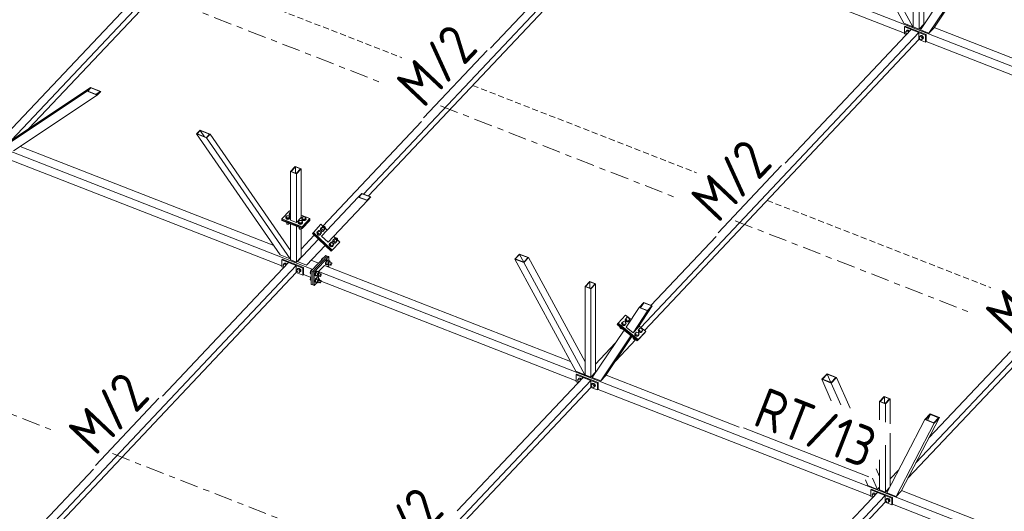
# Model space of a CAD drawing. Header units: millimetres. Extents: x -681 to 506, y -45 to 794.
# Tile 92 of 256: x -180 to -83, y 247 to 296. Entities that reach past the tile are written whole.
import ezdxf

# ---------------------------------------------------------------- set-up
doc = ezdxf.new("R2010")
doc.units = ezdxf.units.MM
doc.header["$LTSCALE"] = 0.6
for name, pattern in [('VERDECKT2', [1.5, 1, -0.5]), ('XKITLINE00', [0]), ('XKITLINE03', [6, 3, -1, 1, -1])]:
    doc.linetypes.add(name, pattern=pattern)
for name, color, linetype, lineweight in [('Bolt', 7, 'Continuous', 0), ('Part', 2, 'Continuous', 0), ('PartMark', 3, 'Continuous', 0), ('S-GRID', 1, 'Continuous', 0)]:
    doc.layers.add(name, color=color, linetype=linetype, lineweight=lineweight)
doc.styles.add('ISOCPEUR', font='ISOCPEUR.TTF')

msp = doc.modelspace()

# ---------------------------------------------------------------- linework, layer by layer
at = {"layer": 'Bolt', "color": 3, "linetype": 'XKITLINE00', "lineweight": 0}
for p, q in [((-93.119, 294.477), (-93.037, 294.573)), ((-93.037, 294.317), (-93.119, 294.477)), ((-93.058, 294.558), (-93.035, 294.627)), ((-93.056, 294.55), (-93.058, 294.558)), ((-92.965, 294.649), (-93.037, 294.573)), ((-93.037, 294.573), (-92.872, 294.509)), ((-93.035, 294.627), (-92.97, 294.66)), ((-93.035, 294.627), (-93.017, 294.646)), ((-92.953, 294.678), (-93.017, 294.646)), ((-92.97, 294.66), (-92.882, 294.647)), ((-92.8, 294.585), (-92.965, 294.649)), ((-92.865, 294.665), (-92.953, 294.678)), ((-92.882, 294.647), (-92.794, 294.591)), ((-92.8, 294.585), (-92.872, 294.509)), ((-92.872, 294.509), (-92.845, 294.456)), ((-92.777, 294.61), (-92.865, 294.665)), ((-92.773, 294.532), (-92.8, 294.585)), ((-92.794, 294.591), (-92.76, 294.547)), ((-92.742, 294.565), (-92.777, 294.61)), ((-92.992, 294.3), (-93.037, 294.317)), ((-91.789, 293.958), (-91.707, 294.054)), ((-91.707, 293.799), (-91.789, 293.958)), ((-91.728, 294.039), (-91.705, 294.109)), ((-91.726, 294.031), (-91.728, 294.039)), ((-91.635, 294.13), (-91.707, 294.054)), ((-91.707, 294.054), (-91.542, 293.99)), ((-91.542, 293.734), (-91.707, 293.799)), ((-91.705, 294.109), (-91.64, 294.141)), ((-91.705, 294.109), (-91.687, 294.127)), ((-91.623, 294.16), (-91.687, 294.127)), ((-91.64, 294.141), (-91.552, 294.128)), ((-91.47, 294.066), (-91.635, 294.13)), ((-91.535, 294.146), (-91.623, 294.16)), ((-91.552, 294.128), (-91.465, 294.073)), ((-91.47, 294.066), (-91.542, 293.99)), ((-91.542, 293.99), (-91.46, 293.83)), ((-91.46, 293.83), (-91.542, 293.734)), ((-91.47, 293.811), (-91.542, 293.734)), ((-91.447, 294.091), (-91.535, 294.146)), ((-91.465, 293.8), (-91.479, 293.802)), ((-91.388, 293.906), (-91.47, 294.066)), ((-91.388, 293.906), (-91.47, 293.811)), ((-91.465, 294.073), (-91.4, 293.99)), ((-91.4, 293.832), (-91.465, 293.8)), ((-91.388, 293.906), (-91.46, 293.83)), ((-91.383, 294.008), (-91.447, 294.091)), ((-91.4, 293.99), (-91.377, 293.902)), ((-91.377, 293.902), (-91.4, 293.832)), ((-91.4, 293.832), (-91.383, 293.851)), ((-91.359, 293.92), (-91.383, 294.008)), ((-91.383, 293.851), (-91.359, 293.92)), ((-154.101, 276.229), (-154.088, 276.258)), ((-154.076, 276.163), (-154.101, 276.229)), ((-154.101, 276.204), (-154.101, 276.229)), ((-154.076, 276.138), (-154.101, 276.204)), ((-154.088, 276.336), (-153.988, 276.441)), ((-154.088, 276.229), (-154.088, 276.336)), ((-153.996, 276.227), (-154.088, 276.336)), ((-153.996, 276.121), (-154.088, 276.229)), ((-154.002, 276.114), (-154.076, 276.163)), ((-154.076, 276.138), (-154.002, 276.088)), ((-153.9, 276.094), (-154.002, 276.114)), ((-154.002, 276.088), (-153.9, 276.069)), ((-153.996, 276.121), (-153.996, 276.227)), ((-153.803, 276.225), (-153.996, 276.227)), ((-153.996, 276.121), (-153.803, 276.118)), ((-153.988, 276.441), (-153.796, 276.439)), ((-153.797, 276.111), (-153.9, 276.094)), ((-153.9, 276.069), (-153.797, 276.085)), ((-153.703, 276.33), (-153.803, 276.225)), ((-153.803, 276.118), (-153.803, 276.225)), ((-153.803, 276.118), (-153.703, 276.224)), ((-153.72, 276.158), (-153.797, 276.111)), ((-153.797, 276.085), (-153.72, 276.133)), ((-153.796, 276.439), (-153.703, 276.33)), ((-153.755, 276.596), (-153.742, 276.625)), ((-153.73, 276.529), (-153.755, 276.596)), ((-153.755, 276.57), (-153.755, 276.596)), ((-153.73, 276.504), (-153.755, 276.57)), ((-153.742, 276.702), (-153.642, 276.808)), ((-153.742, 276.596), (-153.742, 276.702)), ((-153.65, 276.594), (-153.742, 276.702)), ((-153.65, 276.487), (-153.742, 276.596)), ((-153.656, 276.48), (-153.73, 276.529)), ((-153.73, 276.504), (-153.656, 276.454)), ((-153.69, 276.224), (-153.72, 276.158)), ((-153.72, 276.133), (-153.69, 276.198)), ((-153.703, 276.224), (-153.703, 276.33)), ((-153.703, 276.258), (-153.69, 276.224)), ((-153.69, 276.198), (-153.69, 276.224)), ((-153.656, 276.48), (-153.621, 276.473)), ((-153.656, 276.454), (-153.621, 276.448)), ((-153.65, 276.487), (-153.65, 276.594)), ((-153.65, 276.594), (-153.621, 276.593)), ((-153.621, 276.487), (-153.65, 276.487)), ((-153.642, 276.808), (-153.621, 276.807)), ((-152.52, 276.114), (-152.507, 276.143)), ((-152.495, 276.048), (-152.52, 276.114)), ((-152.52, 276.089), (-152.52, 276.114)), ((-152.495, 276.022), (-152.52, 276.089)), ((-152.507, 276.22), (-152.408, 276.326)), ((-152.507, 276.114), (-152.507, 276.22)), ((-152.415, 276.112), (-152.507, 276.22)), ((-152.415, 276.006), (-152.507, 276.114)), ((-152.415, 276.006), (-152.415, 276.112)), ((-152.222, 276.109), (-152.415, 276.112)), ((-152.408, 276.326), (-152.215, 276.323)), ((-152.123, 276.215), (-152.222, 276.109)), ((-152.222, 276.003), (-152.123, 276.109)), ((-152.222, 276.003), (-152.222, 276.109)), ((-152.215, 276.323), (-152.123, 276.215)), ((-152.109, 276.108), (-152.139, 276.043)), ((-152.139, 276.017), (-152.109, 276.083)), ((-152.123, 276.109), (-152.123, 276.215)), ((-152.123, 276.143), (-152.109, 276.108)), ((-152.109, 276.083), (-152.109, 276.108)), ((-154.013, 275.784), (-153.996, 275.763)), ((-154.007, 275.675), (-154.007, 275.777)), ((-153.993, 275.639), (-154.007, 275.675)), ((-153.996, 275.763), (-153.996, 275.777)), ((-153.996, 275.763), (-153.958, 275.763)), ((-153.993, 275.639), (-153.953, 275.612)), ((-153.953, 275.612), (-153.898, 275.602)), ((-153.898, 275.602), (-153.842, 275.611)), ((-153.842, 275.611), (-153.801, 275.636)), ((-153.801, 275.636), (-153.785, 275.672)), ((-153.785, 275.672), (-153.785, 275.695)), ((-152.866, 275.748), (-152.853, 275.777)), ((-152.841, 275.681), (-152.866, 275.748)), ((-152.866, 275.722), (-152.866, 275.748)), ((-152.841, 275.656), (-152.866, 275.722)), ((-152.853, 275.854), (-152.753, 275.96)), ((-152.853, 275.748), (-152.853, 275.854)), ((-152.761, 275.746), (-152.853, 275.854)), ((-152.761, 275.639), (-152.853, 275.748)), ((-152.767, 275.632), (-152.841, 275.681)), ((-152.841, 275.656), (-152.767, 275.606)), ((-152.779, 275.303), (-152.761, 275.282)), ((-152.772, 275.193), (-152.772, 275.295)), ((-152.758, 275.157), (-152.772, 275.193)), ((-152.665, 275.613), (-152.767, 275.632)), ((-152.767, 275.606), (-152.665, 275.587)), ((-152.761, 275.639), (-152.761, 275.746)), ((-152.568, 275.743), (-152.761, 275.746)), ((-152.761, 275.639), (-152.568, 275.636)), ((-152.761, 275.282), (-152.761, 275.296)), ((-152.761, 275.282), (-152.723, 275.281)), ((-152.758, 275.157), (-152.718, 275.131)), ((-152.753, 275.96), (-152.561, 275.957)), ((-152.718, 275.131), (-152.663, 275.12)), ((-152.562, 275.629), (-152.665, 275.613)), ((-152.665, 275.587), (-152.562, 275.604)), ((-152.663, 275.12), (-152.607, 275.129)), ((-152.607, 275.129), (-152.566, 275.155)), ((-152.468, 275.849), (-152.568, 275.743)), ((-152.568, 275.636), (-152.568, 275.743)), ((-152.568, 275.636), (-152.468, 275.742)), ((-152.566, 275.155), (-152.55, 275.19)), ((-152.485, 275.676), (-152.562, 275.629)), ((-152.562, 275.604), (-152.485, 275.651)), ((-152.561, 275.957), (-152.468, 275.849)), ((-152.55, 275.19), (-152.55, 275.213)), ((-152.422, 275.998), (-152.495, 276.048)), ((-152.495, 276.022), (-152.422, 275.973)), ((-152.455, 275.742), (-152.485, 275.676)), ((-152.485, 275.651), (-152.455, 275.717)), ((-152.468, 275.742), (-152.468, 275.849)), ((-152.468, 275.776), (-152.455, 275.742)), ((-152.455, 275.717), (-152.455, 275.742)), ((-152.319, 275.979), (-152.422, 275.998)), ((-152.422, 275.973), (-152.319, 275.954)), ((-152.415, 276.006), (-152.222, 276.003)), ((-152.216, 275.995), (-152.319, 275.979)), ((-152.319, 275.954), (-152.216, 275.97)), ((-152.139, 276.043), (-152.216, 275.995)), ((-152.216, 275.97), (-152.139, 276.017)), ((-150.665, 275.217), (-150.698, 275.141)), ((-150.698, 275.141), (-150.682, 275.048)), ((-150.683, 275.157), (-150.65, 275.233)), ((-150.667, 275.064), (-150.683, 275.157)), ((-150.671, 275.153), (-150.591, 275.238)), ((-150.606, 275), (-150.671, 275.153)), ((-150.665, 275.217), (-150.65, 275.233)), ((-150.65, 275.233), (-150.576, 275.27)), ((-150.492, 275.343), (-150.591, 275.238)), ((-150.591, 275.238), (-150.52, 275.07)), ((-150.576, 275.27), (-150.562, 275.269)), ((-150.501, 275.252), (-150.386, 275.374)), ((-150.435, 275.323), (-150.492, 275.343)), ((-150.404, 275.333), (-150.386, 275.374)), ((-150.396, 275.283), (-150.404, 275.333)), ((-150.363, 275.237), (-150.396, 275.283)), ((-150.386, 275.374), (-150.347, 275.394)), ((-150.315, 275.207), (-150.363, 275.237)), ((-150.349, 275.009), (-150.249, 275.115)), ((-150.347, 275.394), (-150.296, 275.389)), ((-150.34, 275.1), (-150.225, 275.222)), ((-150.264, 275.201), (-150.315, 275.207)), ((-150.296, 275.389), (-150.248, 275.359)), ((-150.249, 275.115), (-150.273, 275.17)), ((-150.225, 275.222), (-150.264, 275.201)), ((-150.248, 275.359), (-150.215, 275.313)), ((-150.207, 275.262), (-150.225, 275.222)), ((-150.215, 275.313), (-150.207, 275.262)), ((-151.011, 274.85), (-151.044, 274.775)), ((-151.044, 274.775), (-151.028, 274.682)), ((-151.029, 274.791), (-150.996, 274.866)), ((-151.013, 274.698), (-151.029, 274.791)), ((-151.028, 274.682), (-150.968, 274.596)), ((-151.017, 274.787), (-150.937, 274.871)), ((-150.946, 274.619), (-151.017, 274.787)), ((-150.953, 274.612), (-151.013, 274.698)), ((-151.011, 274.85), (-150.996, 274.866)), ((-150.996, 274.866), (-150.922, 274.904)), ((-150.968, 274.596), (-150.879, 274.541)), ((-150.864, 274.557), (-150.953, 274.612)), ((-150.866, 274.704), (-150.946, 274.619)), ((-150.946, 274.619), (-150.775, 274.558)), ((-150.837, 274.977), (-150.937, 274.871)), ((-150.937, 274.871), (-150.866, 274.704)), ((-150.922, 274.904), (-150.908, 274.902)), ((-150.879, 274.541), (-150.785, 274.531)), ((-150.866, 274.704), (-150.695, 274.642)), ((-150.77, 274.546), (-150.864, 274.557)), ((-150.847, 274.886), (-150.732, 275.008)), ((-150.78, 274.957), (-150.837, 274.977)), ((-150.785, 274.531), (-150.712, 274.568)), ((-150.775, 274.558), (-150.695, 274.642)), ((-150.697, 274.584), (-150.77, 274.546)), ((-150.75, 274.967), (-150.732, 275.008)), ((-150.742, 274.917), (-150.75, 274.967)), ((-150.709, 274.87), (-150.742, 274.917)), ((-150.732, 275.008), (-150.692, 275.028)), ((-150.712, 274.568), (-150.697, 274.584)), ((-150.661, 274.84), (-150.709, 274.87)), ((-150.663, 274.659), (-150.697, 274.584)), ((-150.695, 274.642), (-150.595, 274.748)), ((-150.692, 275.028), (-150.642, 275.022)), ((-150.685, 274.733), (-150.571, 274.855)), ((-150.682, 275.048), (-150.666, 275.025)), ((-150.635, 275.018), (-150.667, 275.064)), ((-150.666, 274.673), (-150.663, 274.659)), ((-150.61, 274.835), (-150.661, 274.84)), ((-150.642, 275.022), (-150.594, 274.992)), ((-150.595, 274.748), (-150.619, 274.804)), ((-150.571, 274.855), (-150.61, 274.835)), ((-150.594, 274.993), (-150.52, 275.07)), ((-150.594, 274.992), (-150.561, 274.946)), ((-150.585, 274.98), (-150.429, 274.924)), ((-150.553, 274.896), (-150.571, 274.855)), ((-150.566, 274.953), (-150.518, 274.923)), ((-150.561, 274.946), (-150.553, 274.896)), ((-150.557, 274.922), (-150.533, 274.907)), ((-150.533, 274.907), (-150.439, 274.897)), ((-150.52, 275.07), (-150.349, 275.009)), ((-150.424, 274.913), (-150.518, 274.923)), ((-150.439, 274.897), (-150.366, 274.934)), ((-150.429, 274.924), (-150.349, 275.009)), ((-150.351, 274.95), (-150.424, 274.913)), ((-150.366, 274.934), (-150.351, 274.95)), ((-150.318, 275.026), (-150.351, 274.95)), ((-150.32, 275.04), (-150.318, 275.026)), ((-149.28, 274.199), (-149.38, 274.093)), ((-149.289, 274.108), (-149.174, 274.23)), ((-149.223, 274.179), (-149.28, 274.199)), ((-149.192, 274.189), (-149.174, 274.23)), ((-149.184, 274.139), (-149.192, 274.189)), ((-149.151, 274.093), (-149.184, 274.139)), ((-149.174, 274.23), (-149.135, 274.25)), ((-149.135, 274.25), (-149.084, 274.245)), ((-149.084, 274.245), (-149.036, 274.215)), ((-149.036, 274.215), (-149.003, 274.168)), ((-149.003, 274.168), (-148.995, 274.118)), ((-149.799, 273.706), (-149.832, 273.631)), ((-149.832, 273.631), (-149.816, 273.538)), ((-149.817, 273.647), (-149.784, 273.722)), ((-149.801, 273.554), (-149.817, 273.647)), ((-149.816, 273.538), (-149.756, 273.452)), ((-149.805, 273.642), (-149.725, 273.727)), ((-149.734, 273.475), (-149.805, 273.642)), ((-149.741, 273.468), (-149.801, 273.554)), ((-149.799, 273.706), (-149.784, 273.722)), ((-149.784, 273.722), (-149.71, 273.76)), ((-149.756, 273.452), (-149.667, 273.397)), ((-149.652, 273.413), (-149.741, 273.468)), ((-149.654, 273.56), (-149.734, 273.475)), ((-149.734, 273.475), (-149.563, 273.414)), ((-149.626, 273.833), (-149.725, 273.727)), ((-149.725, 273.727), (-149.654, 273.56)), ((-149.71, 273.76), (-149.696, 273.758)), ((-149.667, 273.397), (-149.573, 273.386)), ((-149.654, 273.56), (-149.483, 273.498)), ((-149.558, 273.402), (-149.652, 273.413)), ((-149.635, 273.742), (-149.52, 273.864)), ((-149.569, 273.812), (-149.626, 273.833)), ((-149.573, 273.386), (-149.5, 273.424)), ((-149.563, 273.414), (-149.483, 273.498)), ((-149.485, 273.44), (-149.558, 273.402)), ((-149.538, 273.823), (-149.52, 273.864)), ((-149.53, 273.772), (-149.538, 273.823)), ((-149.497, 273.726), (-149.53, 273.772)), ((-149.52, 273.864), (-149.481, 273.884)), ((-149.5, 273.424), (-149.485, 273.44)), ((-149.449, 273.696), (-149.497, 273.726)), ((-149.453, 274.072), (-149.486, 273.997)), ((-149.486, 273.997), (-149.471, 273.904)), ((-149.452, 273.515), (-149.485, 273.44)), ((-149.483, 273.498), (-149.383, 273.604)), ((-149.481, 273.884), (-149.43, 273.878)), ((-149.474, 273.589), (-149.359, 273.711)), ((-149.471, 274.013), (-149.438, 274.088)), ((-149.456, 273.92), (-149.471, 274.013)), ((-149.471, 273.904), (-149.454, 273.881)), ((-149.46, 274.009), (-149.38, 274.093)), ((-149.395, 273.856), (-149.46, 274.009)), ((-149.423, 273.874), (-149.456, 273.92)), ((-149.454, 273.529), (-149.452, 273.515)), ((-149.453, 274.072), (-149.438, 274.088)), ((-149.398, 273.691), (-149.449, 273.696)), ((-149.438, 274.088), (-149.365, 274.126)), ((-149.43, 273.878), (-149.382, 273.848)), ((-149.383, 273.604), (-149.407, 273.66)), ((-149.359, 273.711), (-149.398, 273.691)), ((-149.382, 273.848), (-149.308, 273.926)), ((-149.382, 273.848), (-149.349, 273.802)), ((-149.38, 274.093), (-149.308, 273.926)), ((-149.373, 273.836), (-149.217, 273.78)), ((-149.365, 274.126), (-149.35, 274.124)), ((-149.341, 273.752), (-149.359, 273.711)), ((-149.354, 273.809), (-149.306, 273.779)), ((-149.349, 273.802), (-149.341, 273.752)), ((-149.345, 273.778), (-149.321, 273.763)), ((-149.321, 273.763), (-149.227, 273.753)), ((-149.308, 273.926), (-149.137, 273.865)), ((-149.212, 273.769), (-149.306, 273.779)), ((-149.227, 273.753), (-149.154, 273.79)), ((-149.217, 273.78), (-149.137, 273.865)), ((-149.139, 273.806), (-149.212, 273.769)), ((-149.154, 273.79), (-149.139, 273.806)), ((-149.103, 274.063), (-149.151, 274.093)), ((-149.106, 273.882), (-149.139, 273.806)), ((-149.137, 273.865), (-149.037, 273.97)), ((-149.128, 273.956), (-149.013, 274.077)), ((-149.108, 273.896), (-149.106, 273.882)), ((-149.052, 274.057), (-149.103, 274.063)), ((-149.037, 273.97), (-149.061, 274.026)), ((-149.013, 274.077), (-149.052, 274.057)), ((-148.995, 274.118), (-149.013, 274.077)), ((-150.597, 272.137), (-150.478, 272.264)), ((-150.478, 272.264), (-150.426, 272.244)), ((-154.37, 271.585), (-154.288, 271.681)), ((-154.288, 271.425), (-154.37, 271.585)), ((-154.309, 271.666), (-154.286, 271.735)), ((-154.307, 271.658), (-154.309, 271.666)), ((-154.216, 271.757), (-154.288, 271.681)), ((-154.288, 271.681), (-154.123, 271.616)), ((-154.244, 271.408), (-154.288, 271.425)), ((-154.286, 271.735), (-154.221, 271.768)), ((-154.286, 271.735), (-154.268, 271.754)), ((-154.204, 271.786), (-154.268, 271.754)), ((-154.221, 271.768), (-154.134, 271.755)), ((-154.051, 271.693), (-154.216, 271.757)), ((-154.116, 271.773), (-154.204, 271.786)), ((-154.134, 271.755), (-154.046, 271.699)), ((-154.051, 271.693), (-154.123, 271.616)), ((-154.123, 271.616), (-154.096, 271.564)), ((-154.028, 271.718), (-154.116, 271.773)), ((-154.024, 271.64), (-154.051, 271.693)), ((-154.046, 271.699), (-154.011, 271.654)), ((-153.994, 271.673), (-154.028, 271.718)), ((-152.886, 271.238), (-152.958, 271.162)), ((-152.956, 271.217), (-152.892, 271.249)), ((-152.956, 271.217), (-152.939, 271.235)), ((-152.874, 271.267), (-152.939, 271.235)), ((-152.892, 271.249), (-152.804, 271.236)), ((-152.721, 271.174), (-152.886, 271.238)), ((-152.786, 271.254), (-152.874, 271.267)), ((-152.804, 271.236), (-152.716, 271.181)), ((-152.699, 271.199), (-152.786, 271.254)), ((-150.627, 272.032), (-150.597, 272.137)), ((-150.546, 272.117), (-150.597, 272.137)), ((-150.182, 271.843), (-150.199, 271.731)), ((-150.199, 271.731), (-150.182, 271.656)), ((-150.136, 271.961), (-150.182, 271.843)), ((-150.182, 271.656), (-150.136, 271.636)), ((-150.161, 271.716), (-150.144, 271.828)), ((-150.144, 271.641), (-150.161, 271.716)), ((-150.094, 271.941), (-150.154, 271.724)), ((-149.973, 271.654), (-150.154, 271.724)), ((-150.154, 271.724), (-150.094, 271.634)), ((-150.144, 271.828), (-150.098, 271.946)), ((-150.098, 271.621), (-150.144, 271.641)), ((-150.072, 272.053), (-150.136, 271.961)), ((-150.136, 271.636), (-150.135, 271.637)), ((-150.136, 271.636), (-150.098, 271.621)), ((-150.098, 271.946), (-150.034, 272.038)), ((-150.084, 271.63), (-150.098, 271.621)), ((-149.974, 272.067), (-150.094, 271.941)), ((-149.914, 271.87), (-150.094, 271.941)), ((-150.094, 271.634), (-149.914, 271.564)), ((-150.009, 272.095), (-150.072, 272.053)), ((-150.034, 272.038), (-149.971, 272.08)), ((-150.022, 271.448), (-150.009, 271.457)), ((-150.009, 272.095), (-149.971, 272.08)), ((-150.009, 271.457), (-149.971, 271.442)), ((-149.984, 271.433), (-149.971, 271.442)), ((-149.974, 272.067), (-149.794, 271.997)), ((-149.973, 271.654), (-149.914, 271.87)), ((-149.973, 271.654), (-149.914, 271.564)), ((-149.971, 272.08), (-149.924, 272.061)), ((-149.971, 271.442), (-149.924, 271.422)), ((-149.924, 272.061), (-149.921, 272.047)), ((-149.924, 271.422), (-149.921, 271.409)), ((-149.794, 271.997), (-149.914, 271.87)), ((-149.914, 271.564), (-149.843, 271.638)), ((-149.888, 271.655), (-149.67, 271.57)), ((-149.819, 271.906), (-149.601, 271.82)), ((-149.734, 271.907), (-149.794, 271.997)), ((-149.743, 271.876), (-149.734, 271.907)), ((-149.704, 271.622), (-149.695, 271.683)), ((-149.695, 271.581), (-149.704, 271.622)), ((-149.695, 271.683), (-149.67, 271.747)), ((-149.67, 271.57), (-149.695, 271.581)), ((-149.67, 271.747), (-149.635, 271.797)), ((-149.635, 271.593), (-149.67, 271.57)), ((-149.635, 271.797), (-149.601, 271.82)), ((-149.601, 271.643), (-149.635, 271.593)), ((-149.601, 271.82), (-149.575, 271.81)), ((-149.575, 271.708), (-149.601, 271.643)), ((-149.575, 271.81), (-149.566, 271.768)), ((-149.566, 271.768), (-149.575, 271.708)), ((-153.04, 271.066), (-152.958, 271.162)), ((-152.958, 270.907), (-153.04, 271.066)), ((-152.979, 271.147), (-152.956, 271.217)), ((-152.977, 271.139), (-152.979, 271.147)), ((-152.958, 271.162), (-152.793, 271.098)), ((-152.793, 270.842), (-152.958, 270.907)), ((-152.721, 271.174), (-152.793, 271.098)), ((-152.793, 271.098), (-152.711, 270.938)), ((-152.711, 270.938), (-152.793, 270.842)), ((-152.721, 270.919), (-152.793, 270.842)), ((-152.716, 270.908), (-152.73, 270.91)), ((-152.639, 271.014), (-152.721, 271.174)), ((-152.639, 271.014), (-152.721, 270.919)), ((-152.716, 271.181), (-152.652, 271.098)), ((-152.652, 270.94), (-152.716, 270.908)), ((-152.639, 271.014), (-152.711, 270.938)), ((-152.634, 271.116), (-152.699, 271.199)), ((-152.652, 271.098), (-152.628, 271.01)), ((-152.628, 271.01), (-152.652, 270.94)), ((-152.652, 270.94), (-152.634, 270.959)), ((-152.611, 271.028), (-152.634, 271.116)), ((-152.634, 270.959), (-152.611, 271.028)), ((-151.635, 271.038), (-151.695, 270.821)), ((-151.596, 270.783), (-151.695, 270.821)), ((-151.695, 270.821), (-151.635, 270.731)), ((-151.635, 270.4), (-151.695, 270.183)), ((-151.515, 271.165), (-151.635, 271.038)), ((-151.635, 271.038), (-151.584, 271.018)), ((-151.635, 270.731), (-151.596, 270.716)), ((-151.596, 270.44), (-151.635, 270.4)), ((-151.635, 270.4), (-151.596, 270.384)), ((-151.515, 271.165), (-151.464, 271.145)), ((-151.22, 270.744), (-151.237, 270.632)), ((-151.237, 270.632), (-151.22, 270.557)), ((-151.173, 270.862), (-151.22, 270.744)), ((-151.22, 270.557), (-151.173, 270.537)), ((-151.199, 270.617), (-151.182, 270.729)), ((-151.182, 270.542), (-151.199, 270.617)), ((-151.132, 270.842), (-151.191, 270.625)), ((-151.011, 270.554), (-151.191, 270.625)), ((-151.191, 270.625), (-151.132, 270.535)), ((-151.182, 270.729), (-151.135, 270.847)), ((-151.135, 270.522), (-151.182, 270.542)), ((-151.11, 270.954), (-151.173, 270.862)), ((-151.173, 270.537), (-151.172, 270.538)), ((-151.173, 270.537), (-151.135, 270.522)), ((-151.11, 270.315), (-151.173, 270.223)), ((-151.135, 270.847), (-151.072, 270.939)), ((-151.122, 270.531), (-151.135, 270.522)), ((-151.135, 270.208), (-151.072, 270.301)), ((-151.012, 270.968), (-151.132, 270.842)), ((-150.951, 270.771), (-151.132, 270.842)), ((-151.132, 270.535), (-150.951, 270.465)), ((-151.012, 270.33), (-151.132, 270.203)), ((-151.046, 270.996), (-151.11, 270.954)), ((-151.046, 270.358), (-151.11, 270.315)), ((-151.072, 270.939), (-151.008, 270.981)), ((-151.072, 270.301), (-151.008, 270.343)), ((-151.046, 270.996), (-151.008, 270.981)), ((-151.046, 270.358), (-151.008, 270.343)), ((-151.012, 270.968), (-150.831, 270.898)), ((-151.012, 270.33), (-150.831, 270.26)), ((-151.011, 270.554), (-150.951, 270.771)), ((-151.011, 270.554), (-150.951, 270.465)), ((-151.008, 270.981), (-150.962, 270.962)), ((-151.008, 270.343), (-150.962, 270.323)), ((-150.962, 270.962), (-150.959, 270.948)), ((-150.962, 270.323), (-150.959, 270.309)), ((-150.831, 270.898), (-150.951, 270.771)), ((-150.951, 270.465), (-150.881, 270.539)), ((-150.831, 270.26), (-150.951, 270.133)), ((-150.926, 270.556), (-150.707, 270.471)), ((-150.857, 270.806), (-150.638, 270.721)), ((-150.771, 270.808), (-150.831, 270.898)), ((-150.771, 270.17), (-150.831, 270.26)), ((-150.78, 270.777), (-150.771, 270.808)), ((-150.742, 270.523), (-150.733, 270.584)), ((-150.733, 270.482), (-150.742, 270.523)), ((-150.733, 270.584), (-150.707, 270.648)), ((-150.707, 270.471), (-150.733, 270.482)), ((-150.707, 270.648), (-150.673, 270.698)), ((-150.673, 270.494), (-150.707, 270.471)), ((-150.673, 270.698), (-150.638, 270.721)), ((-150.638, 270.544), (-150.673, 270.494)), ((-150.638, 270.721), (-150.613, 270.711)), ((-150.613, 270.609), (-150.638, 270.544)), ((-150.613, 270.711), (-150.604, 270.669)), ((-150.604, 270.669), (-150.613, 270.609)), ((-151.596, 270.144), (-151.695, 270.183)), ((-151.695, 270.183), (-151.635, 270.093)), ((-151.635, 270.093), (-151.596, 270.078)), ((-151.22, 270.106), (-151.237, 269.994)), ((-151.237, 269.994), (-151.22, 269.918)), ((-151.173, 270.223), (-151.22, 270.106)), ((-151.22, 269.918), (-151.173, 269.899)), ((-151.199, 269.979), (-151.182, 270.091)), ((-151.182, 269.903), (-151.199, 269.979)), ((-151.132, 270.203), (-151.191, 269.986)), ((-151.011, 269.916), (-151.191, 269.986)), ((-151.191, 269.986), (-151.132, 269.897)), ((-151.182, 270.091), (-151.135, 270.208)), ((-151.135, 269.884), (-151.182, 269.903)), ((-151.173, 269.899), (-151.172, 269.9)), ((-151.173, 269.899), (-151.135, 269.884)), ((-151.122, 269.893), (-151.135, 269.884)), ((-150.951, 270.133), (-151.132, 270.203)), ((-151.132, 269.897), (-150.951, 269.826)), ((-151.011, 269.916), (-150.951, 270.133)), ((-151.011, 269.916), (-150.951, 269.826)), ((-150.951, 269.826), (-150.881, 269.901)), ((-150.926, 269.918), (-150.707, 269.833)), ((-150.857, 270.168), (-150.638, 270.083)), ((-150.78, 270.138), (-150.771, 270.17)), ((-150.742, 269.885), (-150.733, 269.945)), ((-150.733, 269.843), (-150.742, 269.885)), ((-150.733, 269.945), (-150.707, 270.01)), ((-150.707, 269.833), (-150.733, 269.843)), ((-150.707, 270.01), (-150.673, 270.06)), ((-150.673, 269.856), (-150.707, 269.833)), ((-150.673, 270.06), (-150.638, 270.083)), ((-150.638, 269.906), (-150.673, 269.856)), ((-150.638, 270.083), (-150.613, 270.072)), ((-150.613, 269.97), (-150.638, 269.906)), ((-150.613, 270.072), (-150.604, 270.031)), ((-150.604, 270.031), (-150.613, 269.97)), ((-120.64, 266.315), (-120.54, 266.421)), ((-120.54, 266.421), (-120.361, 266.369)), ((-121.208, 265.493), (-121.225, 265.453)), ((-121.225, 265.453), (-121.215, 265.405)), ((-121.208, 265.493), (-121.2, 265.505)), ((-121.029, 265.931), (-121.061, 265.857)), ((-121.061, 265.857), (-121.042, 265.769)), ((-121.048, 265.876), (-121.016, 265.95)), ((-121.029, 265.787), (-121.048, 265.876)), ((-121.042, 265.769), (-120.976, 265.689)), ((-121.036, 265.872), (-120.985, 265.948)), ((-121.036, 265.872), (-120.957, 265.714)), ((-121.029, 265.931), (-121.016, 265.95)), ((-120.964, 265.707), (-121.029, 265.787)), ((-121.016, 265.95), (-120.953, 265.983)), ((-120.985, 265.948), (-120.886, 266.054)), ((-120.907, 265.791), (-120.985, 265.948)), ((-120.976, 265.689), (-120.883, 265.639)), ((-120.871, 265.658), (-120.964, 265.707)), ((-120.957, 265.714), (-120.907, 265.791)), ((-120.957, 265.714), (-120.779, 265.662)), ((-120.728, 265.739), (-120.907, 265.791)), ((-120.886, 266.054), (-120.707, 266.002)), ((-120.883, 265.639), (-120.786, 265.633)), ((-120.773, 265.652), (-120.871, 265.658)), ((-120.786, 265.633), (-120.711, 265.672)), ((-120.779, 265.662), (-120.679, 265.768)), ((-120.779, 265.662), (-120.728, 265.739)), ((-120.699, 265.691), (-120.773, 265.652)), ((-120.628, 265.844), (-120.728, 265.739)), ((-120.683, 266.298), (-120.715, 266.224)), ((-120.715, 266.224), (-120.696, 266.135)), ((-120.711, 265.672), (-120.699, 265.691)), ((-120.707, 266.002), (-120.628, 265.844)), ((-120.703, 266.242), (-120.671, 266.316)), ((-120.683, 266.153), (-120.703, 266.242)), ((-120.667, 265.765), (-120.699, 265.691)), ((-120.696, 266.135), (-120.631, 266.055)), ((-120.69, 266.239), (-120.64, 266.315)), ((-120.69, 266.239), (-120.612, 266.081)), ((-120.683, 266.298), (-120.671, 266.316)), ((-120.618, 266.074), (-120.683, 266.153)), ((-120.679, 265.768), (-120.628, 265.844)), ((-120.671, 266.316), (-120.607, 266.349)), ((-120.67, 265.781), (-120.667, 265.765)), ((-120.561, 266.157), (-120.64, 266.315)), ((-120.631, 266.055), (-120.537, 266.006)), ((-120.525, 266.024), (-120.618, 266.074)), ((-120.612, 266.081), (-120.561, 266.157)), ((-120.612, 266.081), (-120.433, 266.029)), ((-120.382, 266.105), (-120.561, 266.157)), ((-120.537, 266.006), (-120.44, 266)), ((-120.428, 266.018), (-120.525, 266.024)), ((-120.44, 266), (-120.365, 266.039)), ((-120.433, 266.029), (-120.333, 266.134)), ((-120.433, 266.029), (-120.382, 266.105)), ((-120.353, 266.057), (-120.428, 266.018)), ((-120.282, 266.211), (-120.382, 266.105)), ((-120.365, 266.039), (-120.353, 266.057)), ((-120.361, 266.369), (-120.282, 266.211)), ((-120.321, 266.131), (-120.353, 266.057)), ((-120.333, 266.134), (-120.282, 266.211)), ((-120.324, 266.147), (-120.321, 266.131)), ((-121.215, 265.405), (-121.18, 265.362)), ((-121.18, 265.362), (-121.129, 265.336)), ((-121.129, 265.336), (-121.077, 265.332)), ((-121.077, 265.332), (-121.036, 265.353)), ((-121.036, 265.353), (-121.029, 265.365)), ((-119.92, 264.444), (-119.938, 264.404)), ((-119.92, 264.444), (-119.913, 264.456)), ((-119.741, 264.882), (-119.773, 264.808)), ((-119.773, 264.808), (-119.754, 264.72)), ((-119.761, 264.827), (-119.729, 264.9)), ((-119.742, 264.738), (-119.761, 264.827)), ((-119.754, 264.72), (-119.689, 264.64)), ((-119.749, 264.823), (-119.698, 264.899)), ((-119.749, 264.823), (-119.67, 264.665)), ((-119.677, 264.658), (-119.742, 264.738)), ((-119.741, 264.882), (-119.729, 264.9)), ((-119.729, 264.9), (-119.665, 264.934)), ((-119.698, 264.899), (-119.598, 265.005)), ((-119.619, 264.742), (-119.698, 264.899)), ((-119.689, 264.64), (-119.595, 264.59)), ((-119.583, 264.608), (-119.677, 264.658)), ((-119.67, 264.665), (-119.619, 264.742)), ((-119.67, 264.665), (-119.491, 264.613)), ((-119.44, 264.69), (-119.619, 264.742)), ((-119.598, 265.005), (-119.419, 264.953)), ((-119.595, 264.59), (-119.498, 264.584)), ((-119.486, 264.602), (-119.583, 264.608)), ((-119.498, 264.584), (-119.424, 264.623)), ((-119.491, 264.613), (-119.391, 264.719)), ((-119.491, 264.613), (-119.44, 264.69)), ((-119.411, 264.642), (-119.486, 264.602)), ((-119.341, 264.795), (-119.44, 264.69)), ((-119.395, 265.248), (-119.427, 265.175)), ((-119.427, 265.175), (-119.408, 265.086)), ((-119.424, 264.623), (-119.411, 264.642)), ((-119.419, 264.953), (-119.341, 264.795)), ((-119.415, 265.193), (-119.383, 265.267)), ((-119.396, 265.104), (-119.415, 265.193)), ((-119.379, 264.715), (-119.411, 264.642)), ((-119.408, 265.086), (-119.343, 265.006)), ((-119.403, 265.189), (-119.352, 265.266)), ((-119.403, 265.189), (-119.324, 265.032)), ((-119.331, 265.024), (-119.396, 265.104)), ((-119.395, 265.248), (-119.383, 265.267)), ((-119.391, 264.719), (-119.341, 264.795)), ((-119.383, 265.267), (-119.32, 265.3)), ((-119.383, 264.732), (-119.379, 264.715)), ((-119.352, 265.266), (-119.252, 265.371)), ((-119.273, 265.108), (-119.352, 265.266)), ((-119.343, 265.006), (-119.249, 264.957)), ((-119.237, 264.975), (-119.331, 265.024)), ((-119.324, 265.032), (-119.273, 265.108)), ((-119.324, 265.032), (-119.145, 264.98)), ((-119.095, 265.056), (-119.273, 265.108)), ((-119.252, 265.371), (-119.074, 265.319)), ((-119.249, 264.957), (-119.152, 264.951)), ((-119.14, 264.969), (-119.237, 264.975)), ((-119.152, 264.951), (-119.078, 264.99)), ((-119.145, 264.98), (-119.046, 265.085)), ((-119.145, 264.98), (-119.095, 265.056)), ((-119.065, 265.008), (-119.14, 264.969)), ((-118.995, 265.162), (-119.095, 265.056)), ((-119.078, 264.99), (-119.065, 265.008)), ((-119.074, 265.319), (-118.995, 265.162)), ((-119.033, 265.082), (-119.065, 265.008)), ((-119.046, 265.085), (-118.995, 265.162)), ((-119.037, 265.098), (-119.033, 265.082)), ((-119.938, 264.404), (-119.927, 264.356)), ((-119.927, 264.356), (-119.892, 264.313)), ((-119.892, 264.313), (-119.842, 264.286)), ((-119.842, 264.286), (-119.789, 264.283)), ((-119.789, 264.283), (-119.749, 264.304)), ((-119.749, 264.304), (-119.741, 264.316)), ((-125.398, 260.284), (-125.316, 260.38)), ((-125.316, 260.125), (-125.398, 260.284)), ((-125.337, 260.365), (-125.314, 260.435)), ((-125.335, 260.357), (-125.337, 260.365)), ((-125.244, 260.456), (-125.316, 260.38)), ((-125.316, 260.38), (-125.151, 260.316)), ((-125.272, 260.107), (-125.316, 260.125)), ((-125.314, 260.435), (-125.249, 260.467)), ((-125.314, 260.435), (-125.296, 260.453)), ((-125.232, 260.485), (-125.296, 260.453)), ((-125.249, 260.467), (-125.162, 260.454)), ((-125.079, 260.392), (-125.244, 260.456)), ((-125.144, 260.472), (-125.232, 260.485)), ((-125.162, 260.454), (-125.074, 260.399)), ((-125.079, 260.392), (-125.151, 260.316)), ((-125.151, 260.316), (-125.124, 260.263)), ((-125.056, 260.417), (-125.144, 260.472)), ((-125.052, 260.34), (-125.079, 260.392)), ((-125.074, 260.399), (-125.039, 260.354)), ((-125.022, 260.372), (-125.056, 260.417)), ((-124.068, 259.766), (-123.986, 259.861)), ((-123.986, 259.606), (-124.068, 259.766)), ((-124.007, 259.846), (-123.984, 259.916)), ((-124.005, 259.839), (-124.007, 259.846)), ((-123.914, 259.938), (-123.986, 259.861)), ((-123.986, 259.861), (-123.821, 259.797)), ((-123.821, 259.542), (-123.986, 259.606)), ((-123.984, 259.916), (-123.92, 259.948)), ((-123.984, 259.916), (-123.967, 259.934)), ((-123.902, 259.967), (-123.967, 259.934)), ((-123.92, 259.948), (-123.832, 259.935)), ((-123.749, 259.873), (-123.914, 259.938)), ((-123.814, 259.954), (-123.902, 259.967)), ((-123.832, 259.935), (-123.744, 259.88)), ((-123.749, 259.873), (-123.821, 259.797)), ((-123.821, 259.797), (-123.739, 259.637)), ((-123.739, 259.637), (-123.821, 259.542)), ((-123.749, 259.618), (-123.821, 259.542)), ((-123.727, 259.898), (-123.814, 259.954)), ((-123.744, 259.607), (-123.758, 259.609)), ((-123.667, 259.714), (-123.749, 259.873)), ((-123.667, 259.714), (-123.749, 259.618)), ((-123.744, 259.88), (-123.679, 259.797)), ((-123.679, 259.64), (-123.744, 259.607)), ((-123.667, 259.714), (-123.739, 259.637)), ((-123.662, 259.815), (-123.727, 259.898)), ((-123.679, 259.797), (-123.656, 259.709)), ((-123.656, 259.709), (-123.679, 259.64)), ((-123.679, 259.64), (-123.662, 259.658)), ((-123.639, 259.728), (-123.662, 259.815)), ((-123.662, 259.658), (-123.639, 259.728)), ((-96.426, 248.984), (-96.344, 249.079)), ((-96.344, 248.824), (-96.426, 248.984)), ((-96.365, 249.064), (-96.342, 249.134)), ((-96.363, 249.057), (-96.365, 249.064)), ((-96.272, 249.156), (-96.344, 249.079)), ((-96.344, 249.079), (-96.179, 249.015)), ((-96.342, 249.134), (-96.277, 249.167)), ((-96.342, 249.134), (-96.324, 249.152)), ((-96.26, 249.185), (-96.324, 249.152)), ((-96.277, 249.167), (-96.19, 249.153)), ((-96.107, 249.091), (-96.272, 249.156)), ((-96.172, 249.172), (-96.26, 249.185)), ((-96.19, 249.153), (-96.102, 249.098)), ((-96.107, 249.091), (-96.179, 249.015)), ((-96.179, 249.015), (-96.152, 248.963)), ((-96.084, 249.116), (-96.172, 249.172)), ((-96.08, 249.039), (-96.107, 249.091)), ((-96.102, 249.098), (-96.067, 249.053)), ((-96.05, 249.072), (-96.084, 249.116)), ((-96.3, 248.807), (-96.344, 248.824)), ((-95.096, 248.465), (-95.014, 248.561)), ((-95.014, 248.305), (-95.096, 248.465)), ((-95.035, 248.546), (-95.012, 248.615)), ((-95.033, 248.538), (-95.035, 248.546)), ((-94.942, 248.637), (-95.014, 248.561)), ((-95.014, 248.561), (-94.849, 248.496)), ((-94.849, 248.241), (-95.014, 248.305)), ((-95.012, 248.615), (-94.948, 248.648)), ((-95.012, 248.615), (-94.995, 248.634)), ((-94.93, 248.666), (-94.995, 248.634)), ((-94.948, 248.648), (-94.86, 248.635)), ((-94.777, 248.573), (-94.942, 248.637)), ((-94.842, 248.653), (-94.93, 248.666)), ((-94.86, 248.635), (-94.772, 248.579)), ((-94.777, 248.573), (-94.849, 248.496)), ((-94.849, 248.496), (-94.767, 248.337)), ((-94.767, 248.337), (-94.849, 248.241)), ((-94.777, 248.317), (-94.849, 248.241)), ((-94.755, 248.598), (-94.842, 248.653)), ((-94.772, 248.307), (-94.786, 248.309)), ((-94.695, 248.413), (-94.777, 248.573)), ((-94.695, 248.413), (-94.777, 248.317)), ((-94.772, 248.579), (-94.707, 248.497)), ((-94.707, 248.339), (-94.772, 248.307)), ((-94.695, 248.413), (-94.767, 248.337)), ((-94.69, 248.515), (-94.755, 248.598)), ((-94.707, 248.497), (-94.684, 248.409)), ((-94.684, 248.409), (-94.707, 248.339)), ((-94.707, 248.339), (-94.69, 248.357)), ((-94.667, 248.427), (-94.69, 248.515)), ((-94.69, 248.357), (-94.667, 248.427))]:
    msp.add_line(p, q, dxfattribs=at)
at = {"layer": 'Part', "color": 2, "linetype": 'XKITLINE00', "lineweight": 0}
for p, q in [((-181.093, 283.856), (-149.764, 317.042)), ((-179.366, 285.005), (-149.764, 316.361)), ((-99.292, 306.374), (-93.3, 295.355)), ((-146.445, 278.568), (-120.792, 305.741)), ((-133.946, 292.909), (-121.552, 306.038)), ((-118.6, 305.14), (-34.863, 272.478)), ((-98.398, 306.026), (-92.407, 295.007)), ((-145.975, 278.384), (-120.792, 305.06)), ((-118.6, 304.289), (-93.245, 294.399)), ((-92.37, 303.674), (-92.37, 294.992)), ((-91.8, 303.452), (-91.8, 294.77)), ((-91.339, 303.94), (-91.339, 295.258)), ((-91.663, 294.716), (-88.546, 299.392)), ((-90.822, 294.388), (-87.859, 298.832)), ((-90.36, 294.877), (-87.771, 298.761)), ((-181.562, 284.461), (-169.718, 297.006)), ((-104.974, 281.609), (-92.58, 294.737)), ((-92.407, 295.007), (-93.3, 295.355)), ((-93.187, 295.057), (-93.245, 294.996)), ((-93.245, 294.996), (-91.155, 294.181)), ((-93.245, 294.315), (-93.245, 294.996)), ((-91.098, 294.242), (-93.187, 295.057)), ((-91.82, 294.44), (-92.58, 294.737)), ((-92.407, 295.007), (-92.37, 295.046)), ((-91.8, 294.77), (-92.37, 294.992)), ((-91.339, 295.258), (-91.8, 294.77)), ((-91.663, 294.716), (-90.822, 294.388)), ((-91.339, 295.342), (-91.265, 295.313)), ((-90.822, 294.388), (-90.36, 294.877)), ((-90.316, 294.943), (-77.207, 289.83)), ((-119.184, 265.454), (-91.82, 294.44)), ((-118.821, 265.158), (-91.82, 293.76)), ((-93.245, 294.315), (-93.05, 294.239)), ((-91.82, 293.76), (-91.82, 294.44)), ((-91.82, 293.76), (-91.155, 293.5)), ((-91.098, 294.242), (-91.155, 294.181)), ((-91.155, 294.181), (-91.155, 293.5)), ((-91.155, 293.5), (-91.098, 293.561)), ((-91.098, 293.561), (-91.098, 294.242)), ((-91.098, 293.561), (-64.273, 283.098)), ((-202.155, 290.947), (-151.443, 271.167)), ((-173.642, 288.675), (-181.87, 283.202)), ((-173.296, 289.041), (-181.525, 283.569)), ((-173.296, 289.041), (-173.642, 288.675)), ((-173.642, 288.675), (-172.645, 288.286)), ((-173.276, 289.008), (-173.587, 288.678)), ((-173.587, 288.678), (-172.665, 288.319)), ((-172.299, 288.652), (-173.296, 289.041)), ((-172.354, 288.648), (-173.276, 289.008)), ((-172.645, 288.286), (-180.873, 282.813)), ((-172.781, 288.364), (-172.354, 288.648)), ((-172.665, 288.319), (-172.354, 288.648)), ((-172.645, 288.286), (-172.299, 288.652)), ((-162.538, 284.845), (-162.883, 284.478)), ((-162.829, 284.482), (-162.517, 284.812)), ((-162.538, 284.845), (-161.541, 284.456)), ((-162.517, 284.812), (-162.09, 284.194)), ((-161.595, 284.452), (-162.517, 284.812)), ((-150.454, 275.422), (-140.746, 285.706)), ((-162.883, 284.478), (-161.886, 284.089)), ((-162.883, 284.478), (-154.655, 272.587)), ((-162.829, 284.482), (-161.907, 284.122)), ((-161.907, 284.122), (-161.595, 284.452)), ((-161.541, 284.456), (-161.886, 284.089)), ((-161.886, 284.089), (-153.658, 272.198)), ((-153.621, 273.01), (-161.541, 284.456)), ((-180.24, 283.235), (-155.288, 273.502)), ((-92.104, 252.15), (-62.848, 283.14)), ((-181.321, 281.97), (-154.496, 271.507)), ((-92.894, 250.632), (-62.848, 282.459)), ((-153.16, 281.27), (-153.621, 280.782)), ((-153.575, 280.789), (-153.149, 281.241)), ((-153.16, 281.27), (-152.59, 281.048)), ((-153.149, 281.241), (-153.149, 280.623)), ((-152.636, 281.041), (-153.149, 281.241)), ((-153.062, 280.589), (-152.636, 281.041)), ((-152.59, 281.048), (-153.051, 280.56)), ((-152.59, 281.048), (-152.59, 276.276)), ((-153.621, 280.782), (-153.621, 276.01)), ((-153.621, 280.782), (-153.051, 280.56)), ((-153.575, 280.789), (-153.062, 280.589)), ((-153.051, 280.56), (-153.051, 275.788)), ((-146.964, 278.269), (-150.578, 274.442)), ((-146.619, 278.635), (-146.964, 278.269)), ((-146.964, 278.269), (-146.071, 277.92)), ((-146.602, 278.604), (-146.914, 278.274)), ((-146.914, 278.274), (-146.087, 277.952)), ((-146.619, 278.635), (-145.725, 278.287)), ((-145.776, 278.282), (-146.602, 278.604)), ((-146.087, 277.952), (-145.776, 278.282)), ((-146.071, 277.92), (-145.725, 278.287)), ((-146.071, 277.92), (-149.932, 273.832)), ((-153.728, 276.929), (-154.477, 276.136)), ((-154.477, 276.136), (-152.483, 275.357)), ((-154.477, 276.136), (-154.477, 276.05)), ((-153.728, 276.929), (-153.621, 276.888)), ((-152.59, 276.276), (-153.051, 275.788)), ((-152.59, 276.485), (-151.733, 276.151)), ((-151.733, 276.151), (-152.483, 275.357)), ((-151.733, 276.066), (-152.483, 275.272)), ((-151.733, 276.066), (-152.483, 275.272)), ((-151.733, 276.066), (-151.733, 276.151)), ((-151.733, 275.981), (-151.733, 276.066)), ((-152.483, 275.272), (-154.477, 276.05)), ((-154.477, 276.05), (-152.483, 275.272)), ((-154.477, 275.965), (-154.477, 276.05)), ((-152.483, 275.187), (-154.477, 275.965)), ((-153.051, 275.788), (-153.621, 276.01)), ((-153.621, 272.1), (-153.621, 275.631)), ((-153.051, 275.409), (-153.051, 271.878)), ((-152.59, 272.366), (-152.59, 275.229)), ((-151.733, 275.981), (-152.483, 275.187)), ((-152.483, 275.357), (-152.483, 275.272)), ((-152.483, 275.272), (-152.483, 275.187)), ((-150.637, 275.594), (-151.386, 274.801)), ((-150.637, 275.594), (-150.031, 275.022)), ((-152.59, 273.16), (-151.303, 274.522)), ((-151.436, 274.748), (-151.486, 274.695)), ((-151.486, 274.695), (-149.628, 272.94)), ((-151.386, 274.801), (-151.436, 274.748)), ((-151.436, 274.748), (-149.578, 272.993)), ((-151.436, 274.748), (-149.578, 272.993)), ((-151.386, 274.801), (-149.528, 273.046)), ((-150.578, 274.442), (-149.932, 273.832)), ((-149.384, 274.412), (-148.779, 273.84)), ((-118.175, 267.624), (-111.774, 274.405)), ((-152.956, 271.924), (-150.88, 274.123)), ((-150.234, 273.513), (-152.063, 271.576)), ((-149.528, 273.046), (-148.779, 273.84)), ((-153.658, 272.198), (-154.655, 272.587)), ((-153.658, 272.198), (-153.621, 272.237)), ((-153.051, 271.878), (-152.59, 272.366)), ((-152.59, 272.45), (-152.495, 272.413)), ((-150.155, 272.531), (-151.596, 271.005)), ((-150.013, 272.475), (-151.454, 270.949)), ((-150.013, 272.475), (-151.454, 270.949)), ((-149.87, 272.42), (-151.311, 270.893)), ((-150.155, 272.531), (-150.013, 272.475)), ((-150.013, 272.475), (-149.87, 272.42)), ((-149.87, 272.42), (-149.87, 271.389)), ((-149.578, 272.993), (-149.628, 272.94)), ((-149.578, 272.993), (-149.528, 273.046)), ((-131.11, 272.67), (-131.571, 272.181)), ((-131.52, 272.187), (-131.094, 272.638)), ((-131.11, 272.67), (-130.217, 272.321)), ((-131.094, 272.638), (-130.681, 271.878)), ((-130.267, 272.316), (-131.094, 272.638)), ((-130.694, 271.864), (-130.267, 272.316)), ((-130.217, 272.321), (-130.678, 271.833)), ((-124.649, 262.082), (-130.217, 272.321)), ((-178.724, 244.375), (-153.071, 271.548)), ((-166.225, 258.716), (-153.831, 271.845)), ((-154.439, 272.165), (-154.496, 272.104)), ((-154.496, 272.104), (-152.406, 271.289)), ((-154.496, 271.423), (-154.496, 272.104)), ((-154.496, 271.423), (-154.301, 271.347)), ((-152.349, 271.35), (-154.439, 272.165)), ((-153.071, 271.548), (-153.831, 271.845)), ((-153.621, 272.1), (-153.051, 271.878)), ((-153.071, 270.867), (-153.071, 271.548)), ((-152.063, 271.576), (-152.956, 271.924)), ((-152.349, 271.35), (-152.406, 271.289)), ((-152.406, 271.289), (-152.406, 270.608)), ((-152.349, 270.669), (-152.349, 271.35)), ((-151.602, 272.064), (-150.867, 271.778)), ((-150.879, 270.947), (-150.303, 271.558)), ((-150.303, 271.558), (-126.098, 262.117)), ((-131.571, 272.181), (-130.678, 271.833)), ((-131.571, 272.181), (-125.579, 261.162)), ((-131.52, 272.187), (-130.694, 271.864)), ((-130.678, 271.833), (-124.686, 260.814)), ((-178.254, 244.192), (-153.071, 270.867)), ((-153.071, 270.867), (-152.406, 270.608)), ((-152.406, 270.608), (-152.349, 270.669)), ((-152.349, 270.669), (-151.596, 270.376)), ((-151.596, 271.005), (-151.454, 270.949)), ((-151.596, 269.685), (-151.596, 271.005)), ((-151.454, 270.949), (-151.311, 270.893)), ((-151.454, 269.63), (-151.454, 270.949)), ((-151.454, 270.949), (-151.454, 269.63)), ((-151.311, 270.893), (-151.311, 269.574)), ((-150.879, 270.096), (-150.879, 270.947)), ((-150.879, 270.947), (-67.143, 238.285)), ((-151.596, 269.685), (-151.454, 269.63)), ((-151.454, 269.63), (-151.311, 269.574)), ((-151.311, 269.574), (-150.835, 270.079)), ((-150.879, 270.096), (-125.524, 260.206)), ((-124.188, 269.97), (-124.649, 269.481)), ((-124.649, 269.481), (-124.649, 260.799)), ((-124.649, 269.481), (-124.079, 269.259)), ((-124.603, 269.488), (-124.176, 269.94)), ((-124.603, 269.488), (-124.09, 269.288)), ((-124.188, 269.97), (-123.618, 269.747)), ((-124.176, 269.94), (-124.176, 269.322)), ((-123.664, 269.74), (-124.176, 269.94)), ((-124.09, 269.288), (-123.664, 269.74)), ((-123.618, 269.747), (-124.079, 269.259)), ((-123.618, 269.747), (-123.618, 261.066)), ((-124.079, 269.259), (-124.079, 260.577)), ((-119.349, 267.414), (-120.627, 265.496)), ((-118.046, 267.574), (-119.479, 265.425)), ((-118.887, 267.902), (-119.349, 267.414)), ((-119.349, 267.414), (-118.508, 267.086)), ((-119.3, 267.42), (-118.873, 267.872)), ((-119.3, 267.42), (-118.522, 267.116)), ((-118.873, 267.872), (-119.2, 267.381)), ((-118.887, 267.902), (-118.046, 267.574)), ((-118.095, 267.568), (-118.873, 267.872)), ((-118.522, 267.116), (-118.095, 267.568)), ((-118.508, 267.086), (-118.046, 267.574)), ((-121.415, 265.868), (-120.666, 266.662)), ((-120.666, 266.662), (-120.137, 266.231)), ((-118.508, 267.086), (-119.94, 264.936)), ((-121.456, 265.807), (-121.496, 265.746)), ((-121.496, 265.746), (-119.522, 264.137)), ((-121.415, 265.868), (-121.456, 265.807)), ((-121.456, 265.807), (-119.481, 264.198)), ((-121.456, 265.807), (-119.481, 264.198)), ((-121.415, 265.868), (-119.441, 264.259)), ((-120.627, 265.496), (-119.94, 264.936)), ((-119.94, 264.936), (-119.479, 265.425)), ((-119.363, 265.6), (-118.691, 265.053)), ((-123.942, 260.524), (-120.825, 265.199)), ((-123.101, 260.196), (-120.138, 264.639)), ((-122.64, 260.684), (-120.051, 264.568)), ((-120.122, 264.461), (-120.034, 264.554)), ((-118.773, 264.931), (-119.522, 264.137)), ((-118.732, 264.992), (-119.481, 264.198)), ((-119.481, 264.198), (-118.732, 264.992)), ((-119.441, 264.259), (-118.691, 265.053)), ((-118.732, 264.992), (-118.773, 264.931)), ((-118.691, 265.053), (-118.732, 264.992)), ((-123.618, 261.859), (-121.69, 263.901)), ((-121.666, 262.144), (-119.671, 264.258)), ((-119.522, 264.137), (-119.481, 264.198)), ((-119.481, 264.198), (-119.441, 264.259)), ((-90.825, 254.605), (-82.802, 263.105)), ((-124.686, 260.814), (-125.579, 261.162)), ((-125.467, 260.865), (-125.524, 260.803)), ((-125.524, 260.803), (-123.434, 259.988)), ((-125.524, 260.123), (-125.524, 260.803)), ((-123.377, 260.049), (-125.467, 260.865)), ((-124.686, 260.814), (-124.649, 260.853)), ((-124.079, 260.577), (-124.649, 260.799)), ((-123.618, 261.066), (-124.079, 260.577)), ((-123.618, 261.149), (-123.544, 261.12)), ((-123.101, 260.196), (-122.64, 260.684)), ((-122.595, 260.75), (-109.486, 255.637)), ((-100.855, 260.91), (-101.374, 260.361)), ((-101.292, 260.371), (-100.831, 260.859)), ((-100.855, 260.91), (-99.911, 260.542)), ((-100.831, 260.859), (-100.481, 260.055)), ((-99.992, 260.532), (-100.831, 260.859)), ((-151.463, 231.262), (-124.099, 260.248)), ((-137.253, 247.416), (-124.859, 260.544)), ((-125.524, 260.123), (-125.329, 260.046)), ((-124.099, 260.248), (-124.859, 260.544)), ((-124.099, 259.567), (-124.099, 260.248)), ((-123.942, 260.524), (-123.101, 260.196)), ((-123.377, 260.049), (-123.434, 259.988)), ((-123.434, 259.988), (-123.434, 259.307)), ((-123.377, 259.368), (-123.377, 260.049)), ((-101.374, 260.361), (-100.429, 259.993)), ((-101.374, 260.361), (-100.447, 258.229)), ((-101.292, 260.371), (-100.453, 260.044)), ((-100.453, 260.044), (-99.992, 260.532)), ((-99.911, 260.542), (-100.429, 259.993)), ((-100.429, 259.993), (-99.503, 257.861)), ((-98.59, 257.505), (-99.911, 260.542)), ((-151.1, 230.966), (-124.099, 259.567)), ((-124.099, 259.567), (-123.434, 259.307)), ((-123.434, 259.307), (-123.377, 259.368)), ((-123.377, 259.368), (-96.552, 248.905)), ((-95.216, 258.669), (-95.677, 258.181)), ((-95.631, 258.188), (-95.204, 258.64)), ((-95.216, 258.669), (-94.646, 258.447)), ((-95.204, 258.64), (-95.204, 258.021)), ((-94.692, 258.44), (-95.204, 258.64)), ((-95.677, 258.181), (-95.677, 256.369)), ((-95.677, 258.181), (-95.107, 257.958)), ((-95.631, 258.188), (-95.118, 257.988)), ((-95.118, 257.988), (-94.692, 258.44)), ((-94.646, 258.447), (-95.107, 257.958)), ((-95.107, 257.958), (-95.107, 256.147)), ((-94.646, 255.967), (-94.646, 258.447)), ((-90.707, 256.952), (-91.226, 256.403)), ((-91.146, 256.413), (-90.685, 256.902)), ((-90.685, 256.902), (-90.974, 256.346)), ((-90.707, 256.952), (-89.79, 256.594)), ((-89.87, 256.584), (-90.685, 256.902)), ((-91.226, 256.403), (-94.983, 249.186)), ((-90.309, 256.045), (-94.066, 248.829)), ((-89.79, 256.594), (-93.547, 249.378)), ((-91.226, 256.403), (-90.309, 256.045)), ((-91.146, 256.413), (-90.331, 256.095)), ((-90.331, 256.095), (-89.87, 256.584)), ((-90.309, 256.045), (-89.79, 256.594)), ((-94.646, 249.833), (-94.646, 255.072)), ((-95.107, 253.89), (-95.107, 249.276)), ((-95.677, 252.429), (-95.677, 249.499)), ((-182.733, 241.229), (-173.025, 251.513)), ((-95.677, 250.804), (-96.011, 251.573)), ((-94.646, 250.559), (-93.804, 251.451)), ((-97.075, 250.474), (-96.828, 249.906)), ((-96.369, 250.654), (-95.884, 249.538)), ((-124.383, 217.957), (-95.127, 248.947)), ((-108.281, 236.115), (-95.887, 249.244)), ((-95.884, 249.538), (-96.828, 249.906)), ((-96.495, 249.564), (-96.552, 249.503)), ((-96.552, 249.503), (-94.462, 248.688)), ((-96.552, 248.822), (-96.552, 249.503)), ((-94.405, 248.749), (-96.495, 249.564)), ((-95.127, 248.947), (-95.887, 249.244)), ((-95.884, 249.538), (-95.677, 249.757)), ((-95.107, 249.276), (-95.677, 249.499)), ((-95.127, 248.266), (-95.127, 248.947)), ((-94.725, 249.681), (-95.107, 249.276)), ((-94.983, 249.186), (-94.066, 248.829)), ((-94.646, 249.848), (-94.639, 249.846)), ((-94.066, 248.829), (-93.547, 249.378)), ((-93.529, 249.413), (-68.145, 239.512)), ((-125.173, 216.439), (-95.127, 248.266)), ((-96.552, 248.822), (-96.357, 248.746)), ((-95.127, 248.266), (-94.462, 248.007)), ((-94.405, 248.749), (-94.462, 248.688)), ((-94.462, 248.688), (-94.462, 248.007)), ((-94.462, 248.007), (-94.405, 248.068)), ((-94.405, 248.068), (-94.405, 248.749)), ((-94.405, 248.068), (-69.86, 238.494))]:
    msp.add_line(p, q, dxfattribs=at)
at = {"layer": 'Part', "color": 4, "linetype": 'VERDECKT2', "lineweight": 0}
for p, q in [((-164.69, 300.55), (-142.677, 291.964)), ((-135.718, 289.25), (-113.705, 280.663)), ((-106.746, 277.949), (-84.733, 269.363))]:
    msp.add_line(p, q, dxfattribs=at)
at = {"layer": 'PartMark', "color": 1, "linetype": 'XKITLINE00', "lineweight": 0}
for p, q in [((-140.544, 286.065), (-134.293, 292.687)), ((-111.572, 274.765), (-105.321, 281.386)), ((-172.823, 251.873), (-166.572, 258.494)), ((-109.077, 255.585), (-96.751, 250.777))]:
    msp.add_line(p, q, dxfattribs=at)
at = {"layer": 'S-GRID', "color": 1, "linetype": 'XKITLINE03', "lineweight": 0}
for p, q in [((-167.847, 298.551), (-144.851, 289.581)), ((-138.875, 287.25), (-115.879, 278.28)), ((-109.903, 275.95), (-86.907, 266.98)), ((-200.127, 264.358), (-177.13, 255.388)), ((-171.155, 253.057), (-148.158, 244.088))]:
    msp.add_line(p, q, dxfattribs=at)

# ---------------------------------------------------------------- texts
at = {"layer": 'PartMark', "color": 1, "style": 'ISOCPEUR', "width": 0.85}
for s, rotation, p in [('M/2', 46.65022, (-140.569, 286.913)), ('M/2', 46.65022, (-111.597, 275.613)), ('M/2', 46.65022, (-82.625, 264.312)), ('M/2', 46.65022, (-172.848, 252.721)), ('RT/13', -21.3083, (-108.3, 255.926)), ('M/2', 46.65022, (-143.876, 241.42))]:
    msp.add_text(s, height=4, rotation=rotation, dxfattribs=at).set_placement(p)

doc.saveas('drawing.dxf')
